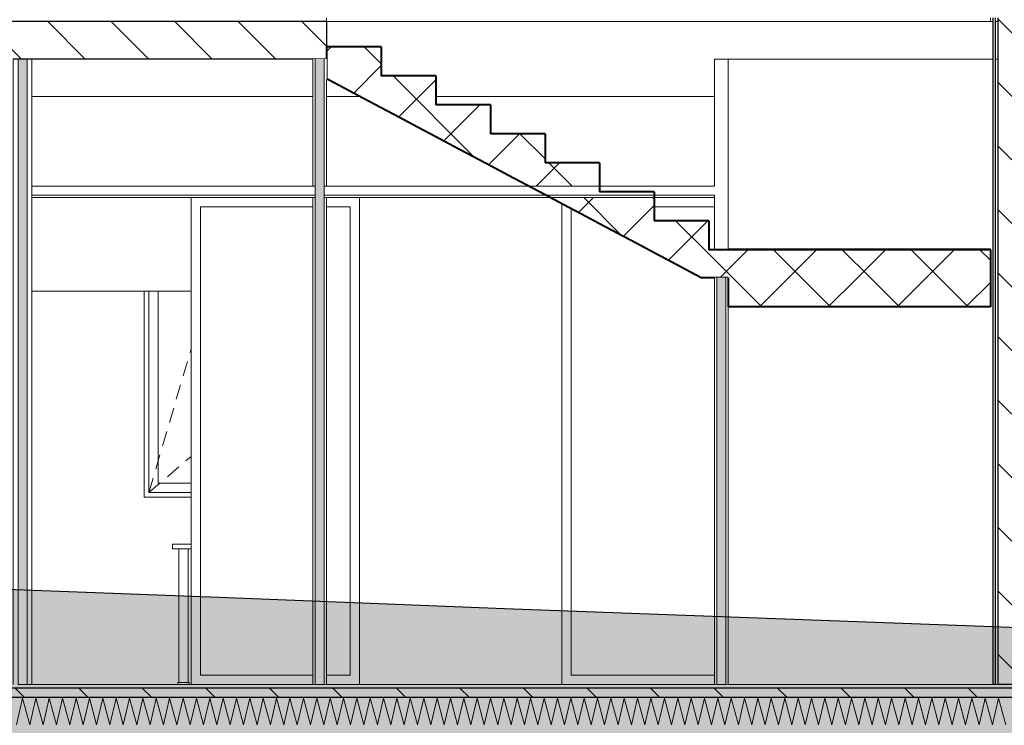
# Model space of a CAD drawing. Header units: millimetres. Extents: x -4481 to 79246, y -53000 to 18468.
# Tile 11 of 48: x 32628 to 37888, y -218 to 3550. Entities that reach past the tile are written whole.
import ezdxf

# ---------------------------------------------------------------- set-up
doc = ezdxf.new("R2010")
doc.units = ezdxf.units.MM
doc.header["$MEASUREMENT"] = 0
doc.linetypes.add('Wipeout_Contour', pattern=[1000, 0, -1000])
for name, color, linetype in [('Nouveau_2D - Cotations pour 100ème', 7, 'Continuous'), ('Nouveau__ DÉBLAIS REMBLAIS', 7, 'Continuous'), ('Nouveau__Constr - Poutres', 7, 'Continuous'), ('Nouveau__Murs int non porteurs - Cloisons', 7, 'Continuous'), ('Nouveau__Plafonds', 7, 'Continuous'), ('Nouveau__Sols - Dalles', 7, 'Continuous'), ('Nouveau_Equip - Agencement', 7, 'Continuous'), ('Nouveau_Equip - Escaliers et ascenseurs', 7, 'Continuous'), ('Nouveau_Equip - Mobiliers', 7, 'Continuous'), ('Nouveau_Exter - Environnement', 7, 'Continuous'), ('Nouveau_Fenêtres Archicad', 7, 'Continuous'), ('Nouveau_Portes Archicad', 7, 'Continuous'), ('Terrain - original', 7, 'Continuous')]:
    doc.layers.add(name, color=color, linetype=linetype)
doc.styles.add('STYLE_GENERE_2', font='arial.ttf')
doc.linetypes.add('_TN', pattern='A,0,[2,PROJET COUPE BB_21.Shx,S=126.984127,R=0,X=0,Y=0],-16000,0', length=16000)
doc.dimstyles.new('STYLE_GENERE__2', dxfattribs={"dimtxt": 300, "dimasz": 190, "dimexe": 0.18, "dimexo": 21916.318027, "dimgap": 0, "dimtad": 1, "dimlfac": 0.001, "dimzin": 0, "dimdsep": 46, "dimtxsty": 'STYLE_GENERE_2', "dimblk": 'ARROWHEAD_6', "dimblk1": 'ARROWHEAD_6', "dimblk2": 'ARROWHEAD_6', "dimcen": 0.09, "dimclrd": 7, "dimclre": 7, "dimclrt": 7, "dimazin": 0, "dimtfac": 1, "dimtdec": 4, "dimtmove": 0, "dimatfit": 3, "dimfxl": 0, "dimtolj": 1, "dimtzin": 0, "dimarcsym": 0})
doc.dimstyles.new('STYLE_GENERE__3', dxfattribs={"dimtxt": 300, "dimasz": 190, "dimexe": 0.18, "dimexo": 21959.829925, "dimgap": 0, "dimtad": 1, "dimlfac": 0.001, "dimzin": 0, "dimdsep": 46, "dimtxsty": 'STYLE_GENERE_2', "dimblk": 'ARROWHEAD_6', "dimblk1": 'ARROWHEAD_6', "dimblk2": 'ARROWHEAD_6', "dimcen": 0.09, "dimclrd": 7, "dimclre": 7, "dimclrt": 7, "dimazin": 0, "dimtfac": 1, "dimtdec": 4, "dimtmove": 0, "dimatfit": 3, "dimfxl": 0, "dimtolj": 1, "dimtzin": 0, "dimarcsym": 0})
doc.dimstyles.new('STYLE_GENERE__4', dxfattribs={"dimtxt": 300, "dimasz": 190, "dimexe": 0.18, "dimexo": 28568.917041, "dimgap": 0, "dimtad": 1, "dimlfac": 0.001, "dimzin": 0, "dimdsep": 46, "dimtxsty": 'STYLE_GENERE_2', "dimblk": 'ARROWHEAD_6', "dimblk1": 'ARROWHEAD_6', "dimblk2": 'ARROWHEAD_6', "dimcen": 0.09, "dimclrd": 7, "dimclre": 7, "dimclrt": 7, "dimazin": 0, "dimtfac": 1, "dimtdec": 4, "dimtmove": 0, "dimatfit": 3, "dimfxl": 0, "dimtolj": 1, "dimtzin": 0, "dimarcsym": 0})
doc.dimstyles.new('STYLE_GENERE__6', dxfattribs={"dimtxt": 350, "dimasz": 190, "dimexe": 0.18, "dimexo": 30247.210424, "dimgap": 0, "dimtad": 1, "dimlfac": 0.001, "dimzin": 0, "dimdsep": 46, "dimtxsty": 'STYLE_GENERE_2', "dimblk": 'ARROWHEAD_6', "dimblk1": 'ARROWHEAD_6', "dimblk2": 'ARROWHEAD_6', "dimcen": 0.09, "dimclrd": 1, "dimclre": 1, "dimclrt": 1, "dimazin": 0, "dimtfac": 1, "dimtdec": 4, "dimtmove": 0, "dimatfit": 3, "dimfxl": 0, "dimtolj": 1, "dimtzin": 0, "dimarcsym": 0})
pattern_1 = [(45, (0, 0), (-183.8478, 183.8478), []), (135, (0, 0), (183.8478, 183.8478), [])]
pattern_2 = [(135, (0, 0), (169.7056, 169.7056), [])]

# ---------------------------------------------------------------- blocks, each defined once
blk = doc.blocks.new('Élément de coupe_20')
at = {"layer": 'Nouveau_Equip - Escaliers et ascenseurs', "linetype": 'Continuous', "lineweight": 35}
h = blk.add_hatch(dxfattribs=at)
h.set_pattern_fill('Béton', style=0, pattern_type=2)
h.set_pattern_definition(pattern_1)
h.paths.add_polyline_path([(34267, 3230), (34277.2, 3230), (34364.3, 3183.8), (34461.5, 3132.2), (34558.7, 3080.6), (34656, 3029), (34753.2, 2977.4), (34850.5, 2925.8), (34947.7, 2874.3), (35045, 2822.7), (35142.2, 2771.1), (35239.5, 2719.5), (35336.7, 2667.9), (35349.7, 2661), (35725.7, 2661), (35725.7, 2786.1), (35433.9, 2786.1), (35433.9, 2940.9), (35142.2, 2940.9), (35142.2, 3095.7), (34850.5, 3095.7), (34850.5, 3250.4), (34558.7, 3250.4), (34558.7, 3405.2), (34267, 3405.2), (34267, 3235.4)])
h = blk.add_hatch(dxfattribs=at)
h.set_pattern_fill('Béton', style=0, pattern_type=2)
h.set_pattern_definition(pattern_1)
h.paths.add_polyline_path([(35464.6, 2600), (35531.2, 2564.7), (35628.4, 2513.1), (35725.7, 2461.5), (35822.9, 2409.9), (35920.2, 2358.3), (36017.4, 2306.7), (36114.7, 2255.1), (36211.9, 2203.5), (36271.8, 2171.7), (36309.1, 2171.7), (36309.1, 2476.5), (36017.4, 2476.5), (36017.4, 2600)])
at = {"layer": 'Nouveau_Equip - Escaliers et ascenseurs', "color": 7, "linetype": 'Continuous', "lineweight": 40}
for p, q in [((34558.7, 3405.2), (34267, 3405.2)), ((34558.7, 3405.2), (34558.7, 3250.4)), ((34277.2, 3230), (34267, 3230)), ((34850.5, 3250.4), (34558.7, 3250.4)), ((34850.5, 3250.4), (34850.5, 3095.7)), ((35142.2, 3095.7), (34850.5, 3095.7)), ((35142.2, 3095.7), (35142.2, 2940.9)), ((35433.9, 2940.9), (35142.2, 2940.9)), ((35433.9, 2940.9), (35433.9, 2786.1)), ((35725.7, 2786.1), (35433.9, 2786.1)), ((35725.7, 2786.1), (35725.7, 2631.3)), ((36017.4, 2631.3), (35725.7, 2631.3)), ((36017.4, 2631.3), (36017.4, 2476.5)), ((36309.1, 2476.5), (36017.4, 2476.5)), ((36309.1, 2476.5), (36309.1, 2321.7)), ((36309.1, 2171.7), (36271.8, 2171.7))]:
    blk.add_line(p, q, dxfattribs=at)
at = {"layer": 'Nouveau_Equip - Escaliers et ascenseurs', "color": 7, "linetype": 'Continuous', "lineweight": 13}
for p, q in [((34267, 3235.4), (34267, 3340)), ((34267, 3230), (34267, 3235.4)), ((34277.2, 3230), (34277.2, 3230))]:
    blk.add_line(p, q, dxfattribs=at)
at = {"layer": 'Nouveau_Equip - Escaliers et ascenseurs', "color": 7, "linetype": 'Continuous', "lineweight": 40, "flags": 128}
for points in [[(34267, 3405.2), (34267, 3340), (34267, 3235.4), (34267, 3230)], [(34277.2, 3230), (34364.3, 3183.8), (34461.5, 3132.2), (34558.7, 3080.6), (34656, 3029), (34753.2, 2977.4), (34850.5, 2925.8), (34947.7, 2874.3), (35045, 2822.7), (35142.2, 2771.1), (35239.5, 2719.5), (35336.7, 2667.9), (35433.9, 2616.3), (35531.2, 2564.7), (35628.4, 2513.1), (35725.7, 2461.5), (35822.9, 2409.9), (35920.2, 2358.3), (36017.4, 2306.7), (36114.7, 2255.1), (36211.9, 2203.5), (36271.8, 2171.7)]]:
    blk.add_lwpolyline(points, dxfattribs=at)
blk = doc.blocks.new('Élément de coupe_21')
at = {"layer": 'Nouveau_Equip - Escaliers et ascenseurs', "linetype": 'Continuous', "lineweight": 35}
h = blk.add_hatch(dxfattribs=at)
h.set_pattern_fill('Béton', style=0, pattern_type=2)
h.set_pattern_definition(pattern_1)
h.paths.add_polyline_path([(37813, 2321.7), (36309.1, 2321.7), (36309.1, 2171.7), (37813, 2171.7)])
at = {"layer": 'Nouveau_Equip - Escaliers et ascenseurs', "color": 7, "linetype": 'Continuous', "lineweight": 40}
for p, q in [((37813, 2321.7), (36309.1, 2321.7)), ((37813, 2321.7), (37813, 2171.7)), ((36339, 2171.7), (36309.1, 2171.7))]:
    blk.add_line(p, q, dxfattribs=at)
at = {"layer": 'Nouveau_Equip - Escaliers et ascenseurs', "color": 7, "linetype": 'Continuous', "lineweight": 40, "flags": 128}
blk.add_lwpolyline([(36413, 2171.7), (36400, 2171.7), (36352, 2171.7), (36339, 2171.7)], dxfattribs=at)
blk = doc.blocks.new('Élément de coupe_29')
at = {"layer": 'Nouveau_Portes Archicad', "color": 7, "linetype": 'Continuous', "lineweight": 5}
blk.add_line((32693, 2100), (33543, 2100), dxfattribs=at)
blk = doc.blocks.new('Élément de coupe_50')
at = {"layer": 'Nouveau__Sols - Dalles', "linetype": 'Continuous', "lineweight": 5}
h = blk.add_hatch(dxfattribs=at)
h.set_pattern_fill('__MAÇONNERIE', style=0, pattern_type=2)
h.set_pattern_definition(pattern_2)
h.paths.add_polyline_path([(24922, 3340), (34267, 3340), (34267, 3540), (24922, 3540)])
at = {"layer": 'Nouveau__Sols - Dalles', "color": 7, "linetype": 'Continuous', "lineweight": 30}
for p, q in [((34267, 3540), (24922, 3540)), ((34267, 3540), (34267, 3405.2)), ((34193, 3340), (32693, 3340))]:
    blk.add_line(p, q, dxfattribs=at)
at = {"layer": 'Nouveau__Sols - Dalles', "color": 7, "linetype": 'Continuous', "lineweight": 5}
blk.add_line((34267, 3560), (34267, 3540), dxfattribs=at)
at = {"layer": 'Nouveau__Sols - Dalles', "color": 7, "linetype": 'Continuous', "lineweight": 13}
blk.add_line((37813, 3540), (37813, 3560), dxfattribs=at)
at = {"layer": 'Nouveau__Sols - Dalles', "color": 7, "linetype": 'Continuous', "lineweight": 30, "flags": 128}
for points in [[(32693, 3340), (32667, 3340), (32619, 3340), (32593, 3340)], [(34267, 3340), (34254, 3340), (34206, 3340), (34193, 3340)]]:
    blk.add_lwpolyline(points, dxfattribs=at)
blk = doc.blocks.new('*X59')
at = {"layer": 'Nouveau__Sols - Dalles', "color": 250, "linetype": 'Continuous', "lineweight": 5}
for p, q in [((32609.7, -216.4), (32642.9, -73.6)), ((32642.9, -73.6), (32681.1, -216.4)), ((32681.1, -216.4), (32714.3, -73.6)), ((32714.3, -73.6), (32752.5, -216.4)), ((32752.5, -216.4), (32785.7, -73.6)), ((32785.7, -73.6), (32824, -216.4)), ((32824, -216.4), (32857.1, -73.6)), ((32857.1, -73.6), (32895.4, -216.4)), ((32895.4, -216.4), (32928.6, -73.6)), ((32928.6, -73.6), (32966.8, -216.4)), ((32966.8, -216.4), (33000, -73.6)), ((33000, -73.6), (33038.3, -216.4)), ((33038.3, -216.4), (33071.4, -73.6)), ((33071.4, -73.6), (33109.7, -216.4)), ((33109.7, -216.4), (33142.9, -73.6)), ((33142.9, -73.6), (33181.1, -216.4)), ((33181.1, -216.4), (33214.3, -73.6)), ((33214.3, -73.6), (33252.5, -216.4)), ((33252.5, -216.4), (33285.7, -73.6)), ((33285.7, -73.6), (33324, -216.4)), ((33324, -216.4), (33357.1, -73.6)), ((33357.1, -73.6), (33395.4, -216.4)), ((33395.4, -216.4), (33428.6, -73.6)), ((33428.6, -73.6), (33466.8, -216.4)), ((33466.8, -216.4), (33500, -73.6)), ((33500, -73.6), (33538.3, -216.4)), ((33538.3, -216.4), (33571.4, -73.6)), ((33571.4, -73.6), (33609.7, -216.4)), ((33609.7, -216.4), (33642.9, -73.6)), ((33642.9, -73.6), (33681.1, -216.4)), ((33681.1, -216.4), (33714.3, -73.6)), ((33714.3, -73.6), (33752.5, -216.4)), ((33752.5, -216.4), (33785.7, -73.6)), ((33785.7, -73.6), (33824, -216.4)), ((33824, -216.4), (33857.1, -73.6)), ((33857.1, -73.6), (33895.4, -216.4)), ((33895.4, -216.4), (33928.6, -73.6)), ((33928.6, -73.6), (33966.8, -216.4)), ((33966.8, -216.4), (34000, -73.6)), ((34000, -73.6), (34038.3, -216.4)), ((34038.3, -216.4), (34071.4, -73.6)), ((34071.4, -73.6), (34109.7, -216.4)), ((34109.7, -216.4), (34142.9, -73.6)), ((34142.9, -73.6), (34181.1, -216.4)), ((34181.1, -216.4), (34214.3, -73.6)), ((34214.3, -73.6), (34252.5, -216.4)), ((34252.5, -216.4), (34285.7, -73.6)), ((34285.7, -73.6), (34324, -216.4)), ((34324, -216.4), (34357.1, -73.6)), ((34357.1, -73.6), (34395.4, -216.4)), ((34395.4, -216.4), (34428.6, -73.6)), ((34428.6, -73.6), (34466.8, -216.4)), ((34466.8, -216.4), (34500, -73.6)), ((34500, -73.6), (34538.3, -216.4)), ((34538.3, -216.4), (34571.4, -73.6)), ((34571.4, -73.6), (34609.7, -216.4)), ((34609.7, -216.4), (34642.9, -73.6)), ((34642.9, -73.6), (34681.1, -216.4)), ((34681.1, -216.4), (34714.3, -73.6)), ((34714.3, -73.6), (34752.5, -216.4)), ((34752.5, -216.4), (34785.7, -73.6)), ((34785.7, -73.6), (34824, -216.4)), ((34824, -216.4), (34857.1, -73.6)), ((34857.1, -73.6), (34895.4, -216.4)), ((34895.4, -216.4), (34928.6, -73.6)), ((34928.6, -73.6), (34966.8, -216.4)), ((34966.8, -216.4), (35000, -73.6)), ((35000, -73.6), (35038.3, -216.4)), ((35038.3, -216.4), (35071.4, -73.6)), ((35071.4, -73.6), (35109.7, -216.4)), ((35109.7, -216.4), (35142.9, -73.6)), ((35142.9, -73.6), (35181.1, -216.4)), ((35181.1, -216.4), (35214.3, -73.6)), ((35214.3, -73.6), (35252.5, -216.4)), ((35252.5, -216.4), (35285.7, -73.6)), ((35285.7, -73.6), (35324, -216.4)), ((35324, -216.4), (35357.1, -73.6)), ((35357.1, -73.6), (35395.4, -216.4)), ((35395.4, -216.4), (35428.6, -73.6)), ((35428.6, -73.6), (35466.8, -216.4)), ((35466.8, -216.4), (35500, -73.6)), ((35500, -73.6), (35538.3, -216.4)), ((35538.3, -216.4), (35571.4, -73.6)), ((35571.4, -73.6), (35609.7, -216.4)), ((35609.7, -216.4), (35642.9, -73.6)), ((35642.9, -73.6), (35681.1, -216.4)), ((35681.1, -216.4), (35714.3, -73.6)), ((35714.3, -73.6), (35752.5, -216.4)), ((35752.5, -216.4), (35785.7, -73.6)), ((35785.7, -73.6), (35824, -216.4)), ((35824, -216.4), (35857.1, -73.6)), ((35857.1, -73.6), (35895.4, -216.4)), ((35895.4, -216.4), (35928.6, -73.6)), ((35928.6, -73.6), (35966.8, -216.4)), ((35966.8, -216.4), (36000, -73.6)), ((36000, -73.6), (36038.3, -216.4)), ((36038.3, -216.4), (36071.4, -73.6)), ((36071.4, -73.6), (36109.7, -216.4)), ((36109.7, -216.4), (36142.9, -73.6)), ((36142.9, -73.6), (36181.1, -216.4)), ((36181.1, -216.4), (36214.3, -73.6)), ((36214.3, -73.6), (36252.5, -216.4)), ((36252.5, -216.4), (36285.7, -73.6)), ((36285.7, -73.6), (36324, -216.4)), ((36324, -216.4), (36357.1, -73.6)), ((36357.1, -73.6), (36395.4, -216.4)), ((36395.4, -216.4), (36428.6, -73.6)), ((36428.6, -73.6), (36466.8, -216.4)), ((36466.8, -216.4), (36500, -73.6)), ((36500, -73.6), (36538.3, -216.4)), ((36538.3, -216.4), (36571.4, -73.6)), ((36571.4, -73.6), (36609.7, -216.4)), ((36609.7, -216.4), (36642.9, -73.6)), ((36642.9, -73.6), (36681.1, -216.4)), ((36681.1, -216.4), (36714.3, -73.6)), ((36714.3, -73.6), (36752.5, -216.4)), ((36752.5, -216.4), (36785.7, -73.6)), ((36785.7, -73.6), (36824, -216.4)), ((36824, -216.4), (36857.1, -73.6)), ((36857.1, -73.6), (36895.4, -216.4)), ((36895.4, -216.4), (36928.6, -73.6)), ((36928.6, -73.6), (36966.8, -216.4)), ((36966.8, -216.4), (37000, -73.6)), ((37000, -73.6), (37038.3, -216.4)), ((37038.3, -216.4), (37071.4, -73.6)), ((37071.4, -73.6), (37109.7, -216.4)), ((37109.7, -216.4), (37142.9, -73.6)), ((37142.9, -73.6), (37181.1, -216.4)), ((37181.1, -216.4), (37214.3, -73.6)), ((37214.3, -73.6), (37252.5, -216.4)), ((37252.5, -216.4), (37285.7, -73.6)), ((37285.7, -73.6), (37324, -216.4)), ((37324, -216.4), (37357.1, -73.6)), ((37357.1, -73.6), (37395.4, -216.4)), ((37395.4, -216.4), (37428.6, -73.6)), ((37428.6, -73.6), (37466.8, -216.4)), ((37466.8, -216.4), (37500, -73.6)), ((37500, -73.6), (37538.3, -216.4)), ((37538.3, -216.4), (37571.4, -73.6)), ((37571.4, -73.6), (37609.7, -216.4)), ((37609.7, -216.4), (37642.9, -73.6)), ((37642.9, -73.6), (37681.1, -216.4)), ((37681.1, -216.4), (37714.3, -73.6)), ((37714.3, -73.6), (37752.5, -216.4)), ((37752.5, -216.4), (37785.7, -73.6)), ((37785.7, -73.6), (37824, -216.4)), ((37824, -216.4), (37857.1, -73.6)), ((37857.1, -73.6), (37895.4, -216.4))]:
    blk.add_line(p, q, dxfattribs=at)
blk = doc.blocks.new('Élément de coupe_51')
at = {"layer": 'Nouveau__Sols - Dalles', "linetype": 'Continuous', "lineweight": 5}
h = blk.add_hatch(dxfattribs=at)
h.set_pattern_fill('__MAÇONNERIE', style=0, pattern_type=2)
h.set_pattern_definition(pattern_2)
h.paths.add_polyline_path([(24922, -20), (24922, -70), (59978, -70), (59978, -20)])
at = {"layer": 'Nouveau__Sols - Dalles', "color": 7, "linetype": 'Continuous', "lineweight": 5}
for p, q in [((32693, 0), (32667, 0)), ((34193, 0), (32693, 0)), ((34206, 0), (34193, 0)), ((34267, 0), (34254, 0)), ((36339, 0), (34267, 0)), ((36352, 0), (36339, 0)), ((36413, 0), (36400, 0)), ((37826, 0), (36413, 0)), ((37853, 0), (37839, 0))]:
    blk.add_line(p, q, dxfattribs=at)
at = {"layer": 'Nouveau__Sols - Dalles', "color": 7, "linetype": 'Continuous', "lineweight": 30}
for p, q in [((59978, -20), (24922, -20)), ((59978, -70), (24922, -70))]:
    blk.add_line(p, q, dxfattribs=at)
at = {"layer": 'Nouveau__Sols - Dalles', "lineweight": 0}
blk.add_blockref('*X59', (0, 0), dxfattribs=at)
blk = doc.blocks.new('Élément de coupe_57')
at = {"layer": 'Nouveau_Fenêtres Archicad', "color": 7, "linetype": 'Continuous', "lineweight": 13}
for p, q in [((33293, 1050), (33293, 2100)), ((33318, 1075), (33318, 2100)), ((33368, 2100), (33368, 1075)), ((33537.4, 1773.5), (33543, 1792.6)), ((33500.8, 1648.8), (33523.3, 1725.5)), ((33464.3, 1524), (33486.8, 1600.8)), ((33427.7, 1399.3), (33450.2, 1476)), ((33391.1, 1274.5), (33413.6, 1351.3)), ((33368, 1195.6), (33377.1, 1226.5)), ((33515.8, 1193.7), (33543, 1216.9)), ((33354.6, 1149.8), (33368, 1195.6)), ((33416.9, 1109.4), (33477.8, 1161.3)), ((33318, 1025), (33340.5, 1101.8)), ((33318, 1025), (33318, 1075)), ((33318, 1025), (33376.6, 1075)), ((33368, 1075), (33543, 1075)), ((33376.6, 1075), (33378.9, 1076.9)), ((33293, 1000), (33293, 1050)), ((33543, 1000), (33293, 1000)), ((33543, 1025), (33318, 1025))]:
    blk.add_line(p, q, dxfattribs=at)
blk = doc.blocks.new('*X69')
at = {"layer": 'Nouveau__Murs int non porteurs - Cloisons', "linetype": 'Continuous', "lineweight": 5}
blk.add_hatch(color=250, dxfattribs=at).paths.add_polyline_path([(34206, 2661), (34206, 2600), (34206, 0), (34254, 0), (34254, 2600), (34254, 2661), (34254, 3340), (34206, 3340)])
blk = doc.blocks.new('Élément de coupe_60')
at = {"color": 254, "linetype": 'Wipeout_Contour', "lineweight": 0, "ltscale": 137330.182999}
blk.add_wipeout([(34193, 3340), (34193, 2661), (34206, 2661), (34206, 3340)], dxfattribs=at).dxf.layer = 'Nouveau__Murs int non porteurs - Cloisons'
at = {"color": 254, "linetype": 'Wipeout_Contour', "lineweight": 0, "ltscale": 137573.239456}
blk.add_wipeout([(34267, 3340), (34254, 3340), (34254, 2661), (34267, 2661)], dxfattribs=at).dxf.layer = 'Nouveau__Murs int non porteurs - Cloisons'
at = {"color": 254, "linetype": 'Wipeout_Contour', "lineweight": 0, "ltscale": 136995.40803}
blk.add_wipeout([(34206, 2600), (34193, 2600), (34193, 0), (34206, 0)], dxfattribs=at).dxf.layer = 'Nouveau__Murs int non porteurs - Cloisons'
at = {"color": 254, "linetype": 'Wipeout_Contour', "lineweight": 0, "ltscale": 137239.057626}
blk.add_wipeout([(34267, 2600), (34254, 2600), (34254, 0), (34267, 0)], dxfattribs=at).dxf.layer = 'Nouveau__Murs int non porteurs - Cloisons'
at = {"color": 254, "linetype": 'Wipeout_Contour', "lineweight": 0, "ltscale": 274569.065988}
blk.add_wipeout([(34206, 2661), (34206, 2600), (34206, 0), (34254, 0), (34254, 2600), (34254, 2661), (34254, 3340), (34206, 3340)], dxfattribs=at).dxf.layer = 'Nouveau__Murs int non porteurs - Cloisons'
at = {"layer": 'Nouveau__Murs int non porteurs - Cloisons', "color": 7, "linetype": 'Continuous', "lineweight": 5}
for p, q in [((34193, 3340), (34193, 2661)), ((34267, 3230), (34267, 2661)), ((34193, 2600), (34193, 0)), ((34267, 2600), (34267, 0))]:
    blk.add_line(p, q, dxfattribs=at)
at = {"layer": 'Nouveau__Murs int non porteurs - Cloisons', "color": 7, "linetype": 'Continuous', "lineweight": 13}
blk.add_line((34254, 0), (34206, 0), dxfattribs=at)
at = {"layer": 'Nouveau__Murs int non porteurs - Cloisons', "color": 7, "linetype": 'Continuous', "lineweight": 13, "flags": 128}
for points in [[(34206, 3340), (34206, 2661), (34206, 2613), (34206, 2600), (34206, 0)], [(34254, 3340), (34254, 2661), (34254, 2613), (34254, 2600), (34254, 0)]]:
    blk.add_lwpolyline(points, dxfattribs=at)
at = {"layer": 'Nouveau__Murs int non porteurs - Cloisons', "lineweight": 0}
blk.add_blockref('*X69', (0, 0), dxfattribs=at)
blk = doc.blocks.new('*X72')
at = {"layer": 'Nouveau__Murs int non porteurs - Cloisons', "linetype": 'Continuous', "lineweight": 5}
blk.add_hatch(color=250, dxfattribs=at).paths.add_polyline_path([(36352, 2171.7), (36352, 0), (36400, 0), (36400, 2171.7)])
blk = doc.blocks.new('Élément de coupe_62')
at = {"layer": 'Nouveau__Murs int non porteurs - Cloisons', "color": 7, "linetype": 'Continuous', "lineweight": 5}
for p, q in [((36352, 3340), (36339, 3340)), ((36339, 3340), (36339, 2661)), ((36400, 3340), (36352, 3340)), ((36413, 3340), (36400, 3340)), ((36413, 3340), (36413, 2326.7)), ((36339, 2600), (36339, 2321.7))]:
    blk.add_line(p, q, dxfattribs=at)
at = {"color": 254, "linetype": 'Wipeout_Contour', "lineweight": 0, "ltscale": 145511.681688}
blk.add_wipeout([(36339, 0), (36352, 0), (36352, 2171.7), (36339, 2171.7)], dxfattribs=at).dxf.layer = 'Nouveau__Murs int non porteurs - Cloisons'
at = {"color": 254, "linetype": 'Wipeout_Contour', "lineweight": 0, "ltscale": 145755.464866}
blk.add_wipeout([(36400, 0), (36413, 0), (36413, 2171.7), (36400, 2171.7)], dxfattribs=at).dxf.layer = 'Nouveau__Murs int non porteurs - Cloisons'
at = {"color": 254, "linetype": 'Wipeout_Contour', "lineweight": 0, "ltscale": 145633.573209}
blk.add_wipeout([(36352, 2171.7), (36352, 0), (36400, 0), (36400, 2171.7)], dxfattribs=at).dxf.layer = 'Nouveau__Murs int non porteurs - Cloisons'
at = {"layer": 'Nouveau__Murs int non porteurs - Cloisons', "color": 7, "linetype": 'Continuous', "lineweight": 5}
for p, q in [((36339, 2171.7), (36339, 0)), ((36413, 2016.3), (36413, 0))]:
    blk.add_line(p, q, dxfattribs=at)
at = {"layer": 'Nouveau__Murs int non porteurs - Cloisons', "color": 7, "linetype": 'Continuous', "lineweight": 13}
for p, q in [((36352, 2171.7), (36352, 0)), ((36400, 2171.7), (36400, 0)), ((36400, 0), (36352, 0))]:
    blk.add_line(p, q, dxfattribs=at)
at = {"layer": 'Nouveau__Murs int non porteurs - Cloisons', "lineweight": 0}
blk.add_blockref('*X72', (0, 0), dxfattribs=at)
blk = doc.blocks.new('Élément de coupe_138')
at = {"layer": 'Nouveau_Equip - Mobiliers', "color": 8, "linetype": 'Continuous', "lineweight": 13}
for p, q in [((33443, 750), (33543, 750)), ((33443, 725), (33443, 750)), ((33443, 725), (33543, 725)), ((33478, 10), (33478, 725)), ((33528, 10), (33528, 725)), ((33473, 10), (33481.8, 10)), ((33473, 0), (33473, 10)), ((33481.8, 10), (33503, 10)), ((33503, 10), (33524.2, 10)), ((33524.2, 10), (33533, 10)), ((33533, 0), (33533, 10))]:
    blk.add_line(p, q, dxfattribs=at)
blk = doc.blocks.new('Élément de coupe_143')
at = {"layer": 'Nouveau_Equip - Escaliers et ascenseurs', "linetype": 'Continuous', "lineweight": 35}
h = blk.add_hatch(dxfattribs=at)
h.set_pattern_fill('Béton', style=0, pattern_type=2)
h.set_pattern_definition(pattern_1)
h.paths.add_polyline_path([(36413, 2171.7), (36413, 2016.3), (37813, 2016.3), (37813, 2171.7)])
at = {"layer": 'Nouveau_Equip - Escaliers et ascenseurs', "color": 7, "linetype": 'Continuous', "lineweight": 40}
for p, q in [((36413, 2171.7), (36413, 2016.3)), ((37813, 2171.7), (37813, 2016.3)), ((37813, 2016.3), (36413, 2016.3))]:
    blk.add_line(p, q, dxfattribs=at)
blk = doc.blocks.new('Élément de coupe_171')
at = {"layer": 'Nouveau__Constr - Poutres', "color": 7, "linetype": 'Continuous', "lineweight": 13}
for p, q in [((37813, 3540), (34267, 3540)), ((37826, 3540), (37813, 3540)), ((37853, 3540), (37839, 3540)), ((34193, 3140), (32693, 3140)), ((34446.8, 3140), (34267, 3140)), ((36339, 3140), (34850.5, 3140))]:
    blk.add_line(p, q, dxfattribs=at)
blk = doc.blocks.new('Élément de coupe_213')
at = {"layer": 'Nouveau_Fenêtres Archicad', "color": 7, "linetype": 'Continuous', "lineweight": 13}
blk.add_line((35523, 0), (35523, 2569), dxfattribs=at)
at = {"layer": 'Nouveau_Fenêtres Archicad', "color": 7, "linetype": 'Continuous', "lineweight": 18}
for p, q in [((35573, 50), (35573, 2542.5)), ((36017.4, 2550), (36339, 2550)), ((36339, 50), (35573, 50))]:
    blk.add_line(p, q, dxfattribs=at)
blk = doc.blocks.new('Élément de coupe_214')
at = {"layer": 'Nouveau_Fenêtres Archicad', "color": 7, "linetype": 'Continuous', "lineweight": 13}
for p, q in [((33543, 2600), (33543, 2100)), ((34443, 0), (34443, 2600)), ((33543, 2100), (33543, 0))]:
    blk.add_line(p, q, dxfattribs=at)
at = {"layer": 'Nouveau_Fenêtres Archicad', "color": 7, "linetype": 'Continuous', "lineweight": 18}
for p, q in [((34193, 2550), (33593, 2550)), ((33593, 2550), (33593, 50)), ((34393, 2550), (34267, 2550)), ((34393, 50), (34393, 2550)), ((33593, 50), (34193, 50)), ((34267, 50), (34393, 50))]:
    blk.add_line(p, q, dxfattribs=at)
blk = doc.blocks.new('Élément de coupe_220')
at = {"layer": 'Nouveau_Equip - Agencement', "color": 7, "linetype": 'Continuous', "lineweight": 13}
for p, q in [((37813, 2326.7), (36413, 2326.7)), ((36413, 2321.7), (36413, 2326.7)), ((37813, 2321.7), (37813, 2326.7))]:
    blk.add_line(p, q, dxfattribs=at)
blk = doc.blocks.new('*X273')
at = {"layer": 'Nouveau__Murs int non porteurs - Cloisons', "linetype": 'Continuous', "lineweight": 5}
blk.add_hatch(color=250, dxfattribs=at).paths.add_polyline_path([(32667, 3340), (32619, 3340), (32619, 0), (32667, 0)])
blk = doc.blocks.new('Élément de coupe_253')
at = {"layer": 'Nouveau__Murs int non porteurs - Cloisons', "color": 7, "linetype": 'Continuous', "lineweight": 5}
for p, q in [((32593, 3340), (32593, 2613)), ((32693, 3340), (32693, 2613)), ((32593, 2613), (32593, 2600)), ((32593, 2600), (32593, 0)), ((32693, 2613), (32693, 2600)), ((32693, 2600), (32693, 0))]:
    blk.add_line(p, q, dxfattribs=at)
at = {"layer": 'Nouveau__Murs int non porteurs - Cloisons', "color": 7, "linetype": 'Continuous', "lineweight": 13}
for p, q in [((32619, 3340), (32619, 0)), ((32667, 3340), (32667, 0)), ((32667, 0), (32619, 0))]:
    blk.add_line(p, q, dxfattribs=at)
at = {"layer": 'Nouveau__Murs int non porteurs - Cloisons', "lineweight": 0}
blk.add_blockref('*X273', (0, 0), dxfattribs=at)
blk = doc.blocks.new('Élément de coupe_255')
at = {"layer": 'Nouveau__Plafonds', "color": 7, "linetype": 'Continuous', "lineweight": 5}
for p, q in [((34193, 2661), (32693, 2661)), ((34206, 2661), (34193, 2661)), ((34267, 2661), (34254, 2661)), ((36339, 2661), (34267, 2661)), ((34206, 2613), (32693, 2613)), ((34193, 2600), (32693, 2600)), ((34206, 2600), (34193, 2600)), ((36339, 2613), (34254, 2613)), ((34267, 2600), (34254, 2600)), ((36339, 2600), (34267, 2600)), ((36339, 2613), (36339, 2600))]:
    blk.add_line(p, q, dxfattribs=at)
blk = doc.blocks.new('Élément de coupe_290')
at = {"layer": 'Nouveau__Murs int non porteurs - Cloisons', "color": 7, "linetype": 'Continuous', "lineweight": 5}
for p, q in [((36413, 3340), (37826, 3340)), ((37839, 3340), (37853, 3340))]:
    blk.add_line(p, q, dxfattribs=at)
blk = doc.blocks.new('Élément de coupe_298')
at = {"layer": 'Nouveau__Murs int non porteurs - Cloisons', "color": 7, "linetype": 'Continuous', "lineweight": 30}
for p, q in [((37826, 3560), (37826, 0)), ((37839, 3560), (37839, 0)), ((37839, 0), (37826, 0))]:
    blk.add_line(p, q, dxfattribs=at)
blk = doc.blocks.new('Élément de coupe_322')
at = {"layer": 'Nouveau_Exter - Environnement', "linetype": 'Continuous', "lineweight": 5}
h = blk.add_hatch(dxfattribs=at)
h.set_pattern_fill('__MAÇONNERIE', style=0, pattern_type=2)
h.set_pattern_definition(pattern_2)
h.paths.add_polyline_path([(37853, 0), (38053, 0), (38053, 3560), (37853, 3560)])
at = {"layer": 'Nouveau_Exter - Environnement', "color": 7, "linetype": 'Continuous', "lineweight": 30}
for p, q in [((37853, 3560), (37853, 0)), ((38053, 3560), (38053, 3540)), ((38053, 3340), (38053, 0)), ((38053, 0), (37853, 0))]:
    blk.add_line(p, q, dxfattribs=at)
blk = doc.blocks.new('*D431')
at = {"layer": 'Nouveau_2D - Cotations pour 100ème', "color": 7, "linetype": 'Continuous', "lineweight": 13}
for p, q in [((46989, 3440), (47189, 3240)), ((47276.5, 3340), (46901.5, 3340)), ((47089, 0), (47089, 3340)), ((46989, 100), (47189, -100)), ((47276.5, 0), (46901.5, 0)), ((47089, -150), (47089, 0))]:
    blk.add_line(p, q, dxfattribs=at)
at = {"layer": 'Nouveau_2D - Cotations pour 100ème', "color": 7, "lineweight": 13, "char_height": 300, "attachment_point": 7, "rotation": 90, "style": 'STYLE_GENERE_2'}
for s, insert in [('{\\A1;\\fArial|b1|i0|c0|p0;22}', (47029, 2782.4)), ('{\\A1;\\fArial|b1|i0|c0|p0;3,34}', (47029, 1040.8))]:
    blk.add_mtext(s, dxfattribs=dict(at, insert=insert))
blk = doc.blocks.new('ARROWHEAD_6')
at = {"color": 0, "linetype": 'Continuous', "lineweight": 0}
for p, q in [((-0.5, -0.5), (0.5, 0.5)), ((0, 0), (-1, 0))]:
    blk.add_line(p, q, dxfattribs=at)
blk = doc.blocks.new('*D432')
at = {"layer": 'Nouveau_2D - Cotations pour 100ème', "color": 7, "linetype": 'Continuous', "lineweight": 13}
for p, q in [((46989, 3660), (47189, 3460)), ((47089, 3340), (47089, 3560)), ((46989, 3440), (47189, 3240)), ((47276.5, 3340), (46901.5, 3340))]:
    blk.add_line(p, q, dxfattribs=at)
blk = doc.blocks.new('*D433')
at = {"layer": 'Nouveau_2D - Cotations pour 100ème', "color": 7, "linetype": 'Continuous', "lineweight": 13}
for p, q in [((47089, 6864), (47089, 7014)), ((47189, 6764), (46989, 6964)), ((47276.5, 6864), (46901.5, 6864)), ((47089, 3560), (47089, 6864)), ((46989, 3660), (47189, 3460)), ((47276.5, 3560), (46901.5, 3560)), ((47089, 3340), (47089, 3560))]:
    blk.add_line(p, q, dxfattribs=at)
at = {"layer": 'Nouveau_2D - Cotations pour 100ème', "color": 7, "lineweight": 13, "insert": (47029, 4811.6), "char_height": 300, "attachment_point": 7, "rotation": 90, "style": 'STYLE_GENERE_2'}
blk.add_mtext('{\\A1;\\fArial|b1|i0|c0|p0;3,30}', dxfattribs=at)
blk = doc.blocks.new('*D434')
at = {"layer": 'Nouveau_2D - Cotations pour 100ème', "color": 7, "linetype": 'Continuous', "lineweight": 13}
for p, q in [((55924.7, 2975), (55724.7, 3175)), ((56012.2, 3075), (55637.2, 3075)), ((55824.7, 0), (55824.7, 3075)), ((55724.7, 100), (55924.7, -100)), ((56012.2, 0), (47059.8, 0)), ((55824.7, -150), (55824.7, 0))]:
    blk.add_line(p, q, dxfattribs=at)
at = {"layer": 'Nouveau_2D - Cotations pour 100ème', "color": 7, "lineweight": 13, "insert": (55764.7, 1137.1), "char_height": 300, "attachment_point": 7, "rotation": 90, "style": 'STYLE_GENERE_2'}
blk.add_mtext('{\\A1;\\fArial|b1|i0|c0|p0;3,08}', dxfattribs=at)
blk = doc.blocks.new('*D438')
at = {"layer": 'Nouveau_2D - Cotations pour 100ème', "color": 7, "linetype": 'Continuous', "lineweight": 13}
for p, q in [((53635.8, 3440), (53835.8, 3240)), ((53923.3, 3340), (53548.3, 3340)), ((53735.8, 0), (53735.8, 3340)), ((53635.8, 100), (53835.8, -100)), ((53923.3, 0), (53548.3, 0)), ((53735.8, -150), (53735.8, 0))]:
    blk.add_line(p, q, dxfattribs=at)
at = {"layer": 'Nouveau_2D - Cotations pour 100ème', "color": 7, "lineweight": 13, "char_height": 300, "attachment_point": 7, "rotation": 90, "style": 'STYLE_GENERE_2'}
for s, insert in [('{\\A1;\\fArial|b1|i0|c0|p0;22}', (53675.8, 2782.4)), ('{\\A1;\\fArial|b1|i0|c0|p0;3,34}', (53675.8, 1040.8))]:
    blk.add_mtext(s, dxfattribs=dict(at, insert=insert))
blk = doc.blocks.new('*D439')
at = {"layer": 'Nouveau_2D - Cotations pour 100ème', "color": 7, "linetype": 'Continuous', "lineweight": 13}
for p, q in [((53635.8, 3660), (53835.8, 3460)), ((53735.8, 3340), (53735.8, 3560)), ((53635.8, 3440), (53835.8, 3240)), ((53923.3, 3340), (53548.3, 3340))]:
    blk.add_line(p, q, dxfattribs=at)
blk = doc.blocks.new('*D440')
at = {"layer": 'Nouveau_2D - Cotations pour 100ème', "color": 7, "linetype": 'Continuous', "lineweight": 13}
for p, q in [((53735.8, 6864), (53735.8, 7014)), ((53835.8, 6764), (53635.8, 6964)), ((53923.3, 6864), (53548.3, 6864)), ((53735.8, 3560), (53735.8, 6864)), ((53635.8, 3660), (53835.8, 3460)), ((53923.3, 3560), (53548.3, 3560)), ((53735.8, 3340), (53735.8, 3560))]:
    blk.add_line(p, q, dxfattribs=at)
at = {"layer": 'Nouveau_2D - Cotations pour 100ème', "color": 7, "lineweight": 13, "insert": (53675.8, 4811.6), "char_height": 300, "attachment_point": 7, "rotation": 90, "style": 'STYLE_GENERE_2'}
blk.add_mtext('{\\A1;\\fArial|b1|i0|c0|p0;3,30}', dxfattribs=at)
blk = doc.blocks.new('*D441')
at = {"layer": 'Nouveau_2D - Cotations pour 100ème', "color": 7, "linetype": 'Continuous', "lineweight": 13}
for p, q in [((40404.1, 2761), (40604.1, 2561)), ((40604.1, 2500), (40404.1, 2700)), ((40504.1, 0), (40504.1, 2600)), ((40404.1, 100), (40604.1, -100)), ((40691.6, 0), (40316.6, 0)), ((40504.1, -150), (40504.1, 0))]:
    blk.add_line(p, q, dxfattribs=at)
at = {"layer": 'Nouveau_2D - Cotations pour 100ème', "color": 7, "lineweight": 13, "char_height": 300, "attachment_point": 7, "rotation": 90, "style": 'STYLE_GENERE_2'}
for s, insert in [('{\\A1;\\fArial|b1|i0|c0|p0;6}', (40444.1, 2271.2)), ('{\\A1;\\fArial|b1|i0|c0|p0;2,60}', (40444.1, 785.2))]:
    blk.add_mtext(s, dxfattribs=dict(at, insert=insert))
blk = doc.blocks.new('*D443')
at = {"layer": 'Nouveau_2D - Cotations pour 100ème', "color": 7, "linetype": 'Continuous', "lineweight": 13}
for p, q in [((40404.1, 3440), (40604.1, 3240)), ((40504.1, 2661), (40504.1, 3340)), ((40404.1, 2761), (40604.1, 2561)), ((40604.1, 2500), (40404.1, 2700))]:
    blk.add_line(p, q, dxfattribs=at)
at = {"layer": 'Nouveau_2D - Cotations pour 100ème', "color": 7, "lineweight": 13, "insert": (40444.1, 2771.7), "char_height": 300, "attachment_point": 7, "rotation": 90, "style": 'STYLE_GENERE_2'}
blk.add_mtext('{\\A1;\\fArial|b1|i0|c0|p0;68}', dxfattribs=at)
blk = doc.blocks.new('*D444')
at = {"layer": 'Nouveau_2D - Cotations pour 100ème', "color": 7, "linetype": 'Continuous', "lineweight": 13}
for p, q in [((40404.1, 3660), (40604.1, 3460)), ((40504.1, 3340), (40504.1, 3560)), ((40404.1, 3440), (40604.1, 3240)), ((40691.6, 3340), (40316.6, 3340)), ((40504.1, 2661), (40504.1, 3340))]:
    blk.add_line(p, q, dxfattribs=at)
blk = doc.blocks.new('*D445')
at = {"layer": 'Nouveau_2D - Cotations pour 100ème', "color": 7, "linetype": 'Continuous', "lineweight": 13}
for p, q in [((40504.1, 6864), (40504.1, 7014)), ((40604.1, 6764), (40404.1, 6964)), ((40691.6, 6864), (40316.6, 6864)), ((40504.1, 3560), (40504.1, 6864)), ((40404.1, 3660), (40604.1, 3460)), ((40691.6, 3560), (40316.6, 3560)), ((40504.1, 3340), (40504.1, 3560))]:
    blk.add_line(p, q, dxfattribs=at)
at = {"layer": 'Nouveau_2D - Cotations pour 100ème', "color": 7, "lineweight": 13, "char_height": 300, "attachment_point": 7, "rotation": 90, "style": 'STYLE_GENERE_2'}
for s, insert in [('{\\A1;\\fArial|b1|i0|c0|p0;3,30}', (40444.1, 5040.4)), ('{\\A1;\\fArial|b1|i0|c0|p0;22}', (40444.1, 3660))]:
    blk.add_mtext(s, dxfattribs=dict(at, insert=insert))
blk = doc.blocks.new('*D448')
at = {"layer": 'Nouveau_2D - Cotations pour 100ème', "color": 1, "linetype": 'Continuous', "lineweight": 15}
for p, q in [((24272.3, 8270), (24272.3, 8420)), ((24372.3, 8170), (24172.3, 8370)), ((24459.8, 8270), (24084.8, 8270)), ((24272.3, 826), (24272.3, 8270)), ((24172.3, 926), (24372.3, 726)), ((24459.8, 826), (24084.8, 826)), ((24272.3, 676), (24272.3, 826))]:
    blk.add_line(p, q, dxfattribs=at)
at = {"layer": 'Nouveau_2D - Cotations pour 100ème', "color": 1, "lineweight": 15, "insert": (24202.3, 4080.9), "char_height": 350, "attachment_point": 7, "rotation": 90, "style": 'STYLE_GENERE_2'}
blk.add_mtext('{\\A1;\\fArial|b1|i0|c0|p0;7,44}', dxfattribs=at)

msp = doc.modelspace()

# ---------------------------------------------------------------- linework, layer by layer
at = {"layer": 'Terrain - original', "color": 1, "linetype": '_TN', "lineweight": 25}
for p, q in [((33693.812, 464.29), (32476.437, 510.45)), ((38344.677, 286.494), (37826.294, 306.823))]:
    msp.add_line(p, q, dxfattribs=at)

# ---------------------------------------------------------------- block references
at = {"layer": 'Nouveau__Murs int non porteurs - Cloisons', "lineweight": 0}
for name in ['Élément de coupe_298', 'Élément de coupe_253']:
    msp.add_blockref(name, (0, 0), dxfattribs=at)
at = {"layer": 'Nouveau__Sols - Dalles', "lineweight": 0}
for name in ['Élément de coupe_50', 'Élément de coupe_51']:
    msp.add_blockref(name, (0, 0), dxfattribs=at)
at = {"layer": 'Nouveau_Equip - Escaliers et ascenseurs', "lineweight": 0}
for name in ['Élément de coupe_20', 'Élément de coupe_21']:
    msp.add_blockref(name, (0, 0), dxfattribs=at)
at = {"layer": 'Nouveau_Equip - Mobiliers', "lineweight": 0}
msp.add_blockref('Élément de coupe_138', (0, 0), dxfattribs=at)
at = {"layer": 'Nouveau_Exter - Environnement', "lineweight": 0}
msp.add_blockref('Élément de coupe_322', (0, 0), dxfattribs=at)
at = {"layer": 'Nouveau_Fenêtres Archicad', "lineweight": 0}
msp.add_blockref('Élément de coupe_57', (0, 0), dxfattribs=at)
at = {"layer": 'Nouveau_Portes Archicad', "lineweight": 0}
msp.add_blockref('Élément de coupe_29', (0, 0), dxfattribs=at)

# ---------------------------------------------------------------- next in the draw order: block references
at = {"layer": 'Nouveau__Murs int non porteurs - Cloisons', "lineweight": 0}
for name in ['Élément de coupe_60', 'Élément de coupe_62']:
    msp.add_blockref(name, (0, 0), dxfattribs=at)

# ---------------------------------------------------------------- next in the draw order: hatches: boundary and pattern name
at = {"layer": 'Nouveau__ DÉBLAIS REMBLAIS', "linetype": 'Continuous', "lineweight": 0}
msp.add_hatch(color=215, dxfattribs=at).paths.add_polyline_path([(13883.426, 1233.746), (14914.566, 1193.916), (16162.295, 1145.927), (17677.009, 1087.833), (19871.646, 1000), (19939.12, 1000), (19969.871, 1000), (24267.032, 825.971), (24639.764, 813.177), (25083.227, 797.615), (26477.699, 742.206), (27107.004, 719.744), (27960.269, 686.658), (31420.815, 549.695), (32476.437, 510.45), (33693.812, 464.29), (35217.137, 404.109), (38344.677, 286.494), (39866.294, 227.071), (41470.828, 163.92), (43099.18, 99.517), (43738.333, 74.572), (45518.006, 0), (45608.072, 0), (53487.089, -226.375), (53954.302, -238.859), (54993.572, -262.272), (56168.433, -286.366), (56785.059, -302.988), (58048.766, -327.45), (60180.673, -365.995), (60668, -379.596), (60687.092, -1000), (24232, -1000), (24232, 0), (20323.878, 0), (20112.313, 0), (19041.291, 140.765), (18340.714, 206.127), (16135.14, 439.882), (14700.945, 596.561), (13021.748, 784.003), (9212, 1208.656), (9212, 1388.347), (9711.479, 1371.817)])

# ---------------------------------------------------------------- next in the draw order: linework, layer by layer
at = {"layer": 'Terrain - original', "color": 1, "linetype": '_TN', "lineweight": 25}
for p, q in [((35217.137, 404.109), (33693.812, 464.29)), ((37826.294, 306.823), (35217.137, 404.109))]:
    msp.add_line(p, q, dxfattribs=at)

# ---------------------------------------------------------------- next in the draw order: block references
at = {"layer": 'Nouveau__Constr - Poutres', "lineweight": 0}
msp.add_blockref('Élément de coupe_171', (0, 0), dxfattribs=at)
at = {"layer": 'Nouveau__Murs int non porteurs - Cloisons', "lineweight": 0}
msp.add_blockref('Élément de coupe_290', (0, 0), dxfattribs=at)
at = {"layer": 'Nouveau__Plafonds', "lineweight": 0}
msp.add_blockref('Élément de coupe_255', (0, 0), dxfattribs=at)
at = {"layer": 'Nouveau_Equip - Agencement', "lineweight": 0}
msp.add_blockref('Élément de coupe_220', (0, 0), dxfattribs=at)
at = {"layer": 'Nouveau_Equip - Escaliers et ascenseurs', "lineweight": 0}
msp.add_blockref('Élément de coupe_143', (0, 0), dxfattribs=at)
at = {"layer": 'Nouveau_Fenêtres Archicad', "lineweight": 0}
for name in ['Élément de coupe_214', 'Élément de coupe_213']:
    msp.add_blockref(name, (0, 0), dxfattribs=at)

# ---------------------------------------------------------------- next in the draw order: dimensions: what is measured, and where the dimension line sits
at = {"layer": 'Nouveau_2D - Cotations pour 100ème', "color": 1, "linetype": 'Continuous', "lineweight": 15}
dim = msp.add_linear_dim(base=(24272.278, 8270), p1=(24267.032, 825.971), p2=(54596, 8270), angle=90, dimstyle='STYLE_GENERE__6', dxfattribs=at)
dim.commit()
dim.dimension.update_dxf_attribs({"geometry": '*D448', "text_midpoint": (24027.278, 4533.979), "dimtype": 160, "text_rotation": 90})
at = {"layer": 'Nouveau_2D - Cotations pour 100ème', "color": 7, "linetype": 'Continuous', "lineweight": 13}
for base, p1, p2, dimstyle, picture, middle in [((47089.048, 6864), (25100, 3560), (25100, 6864), 'STYLE_GENERE__2', '*D433', (46879.048, 5199.994)), ((53735.764, 6864), (25100, 3560), (25100, 6864), 'STYLE_GENERE__4', '*D440', (53525.764, 5199.994)), ((40504.092, 6864), (25100, 3560), (25100, 6864), 'STYLE_GENERE__3', '*D445', (40294.092, 5428.812)), ((40504.092, 3560), (25100, 3340), (25100, 3560), 'STYLE_GENERE__3', '*D444', (40294.092, 3888.309)), ((47089.048, 3560), (25100, 3340), (25100, 3560), 'STYLE_GENERE__2', '*D432', (46879.048, 3010.674)), ((53735.764, 3560), (25100, 3340), (25100, 3560), 'STYLE_GENERE__4', '*D439', (53525.764, 3010.674)), ((47089.048, 3340), (25100, 0), (25100, 3340), 'STYLE_GENERE__2', '*D431', (46879.048, 1429.177)), ((53735.764, 3340), (25100, 0), (25100, 3340), 'STYLE_GENERE__4', '*D438', (53525.764, 1429.177)), ((40504.092, 3340), (40064.508, 2661), (25100, 3340), 'STYLE_GENERE__3', '*D443', (40294.092, 2999.991)), ((55824.711681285, 3075), (25099.999992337, 0), (58394.500612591, 3075), 'STYLE_GENERE__3', '*D434', (55614.711678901, 1525.494014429)), ((40504.092, 2600), (25100, 0), (40064.508, 2600), 'STYLE_GENERE__3', '*D441', (40294.092, 1173.585))]:
    dim = msp.add_linear_dim(base=base, p1=p1, p2=p2, angle=90, dimstyle=dimstyle, dxfattribs=at)
    dim.commit()
    dim.dimension.update_dxf_attribs({"geometry": picture, "text_midpoint": middle, "dimtype": 160, "text_rotation": 90})

doc.saveas('drawing.dxf')
